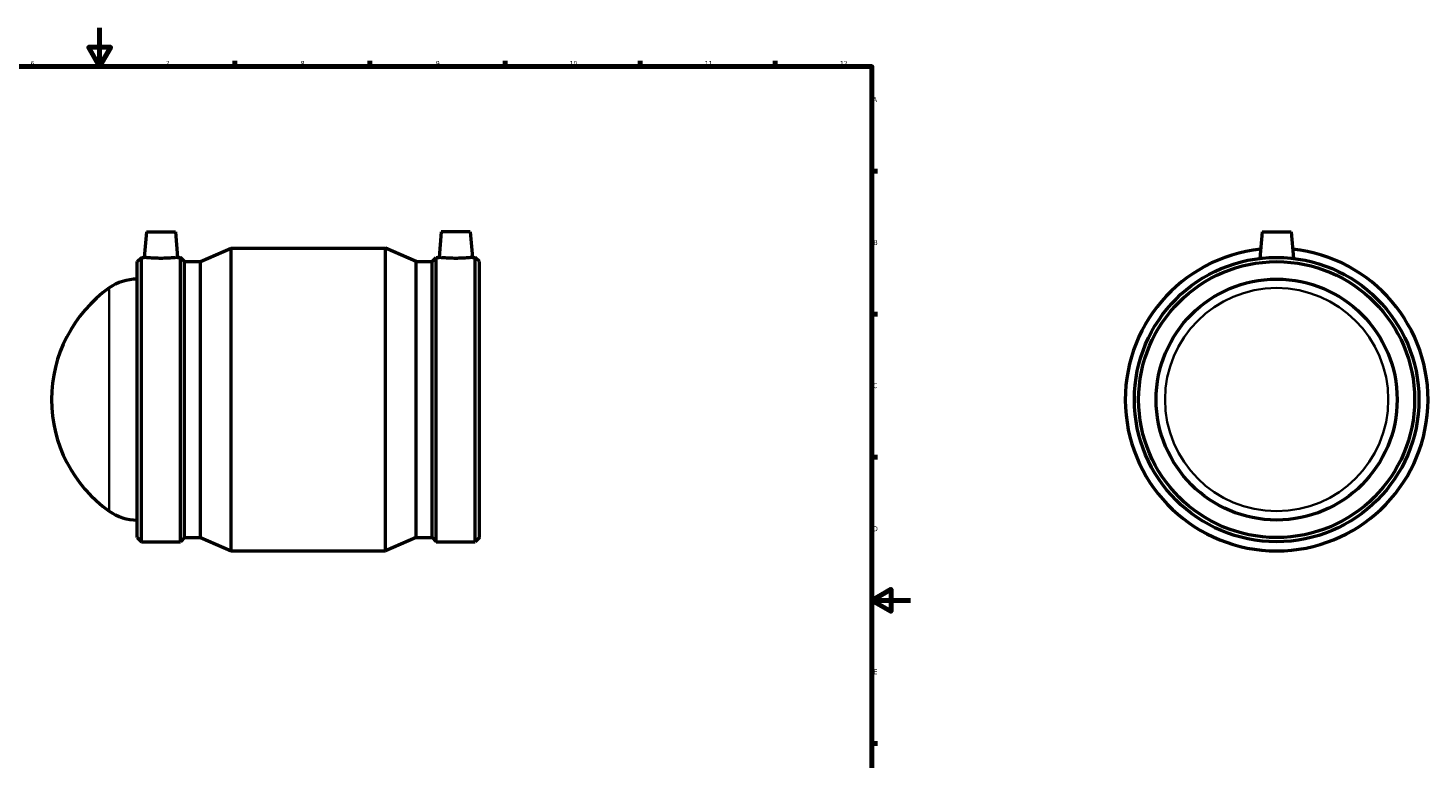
# Model space of a CAD drawing. Header units: millimetres. Extents: x -111 to 1293, y -162 to 1632.
# Tile 3 of 6: x 383 to 1109, y 215 to 594. Entities that reach past the tile are written whole.
import ezdxf

# ---------------------------------------------------------------- set-up
doc = ezdxf.new("R2010")
doc.units = ezdxf.units.MM
for name, color, linetype, lineweight in [('Border (ISO)', 7, 'Continuous', 70), ('Visible (ISO)', 7, 'Continuous', 50), ('Visible Narrow (ISO)', 7, 'Continuous', 35)]:
    doc.layers.add(name, color=color, linetype=linetype, lineweight=lineweight)
doc.styles.add('Note Text (ISO)', font='tahoma.ttf')

# ---------------------------------------------------------------- blocks, each defined once
blk = doc.blocks.new('Borders Default Border')
at = {"layer": 'Border (ISO)'}
for p, q in [((490.58, 574), (490.58, 576.9)), ((560.67, 574), (560.67, 576.9)), ((630.75, 574), (630.75, 576.9)), ((700.83, 574), (700.83, 576.9)), ((770.92, 574), (770.92, 576.9)), ((821, 519.75), (823.9, 519.75)), ((821, 445.5), (823.9, 445.5)), ((821, 371.25), (823.9, 371.25)), ((821, 222.75), (823.9, 222.75))]:
    blk.add_line(p, q, dxfattribs=at)
at = {"layer": 'Border (ISO)', "flags": 128}
for points in [[(420.5, 594), (420.5, 574), (414.73, 584), (426.27, 584), (420.5, 574)], [(20, 20), (20, 574), (821, 574), (821, 20), (20, 20)], [(841, 297), (821, 297), (831, 302.77), (831, 291.23), (821, 297)]]:
    blk.add_lwpolyline(points, dxfattribs=at)
at = {"layer": 'Border (ISO)', "color": 232, "true_color": 0xca0064, "char_height": 2.5, "attachment_point": 7, "style": 'Note Text (ISO)'}
for s, insert in [('6', (384.66, 574.35)), ('7', (454.77, 574.4)), ('8', (524.81, 574.34)), ('9', (594.88, 574.35)), ('10', (664.29, 574.35)), ('11', (734.37, 574.4)), ('12', (804.46, 574.4)), ('A', (821.59, 555.62)), ('B', (821.89, 481.37)), ('C', (821.73, 407.08)), ('D', (821.73, 332.88)), ('E', (821.94, 258.63))]:
    blk.add_mtext(s, dxfattribs=dict(at, insert=insert))

msp = doc.modelspace()

# ---------------------------------------------------------------- linework, layer by layer
at = {"layer": 'Visible (ISO)'}
for p, q in [((444.756, 488.177), (443.6, 474.967)), ((444.756, 488.177), (459.756, 488.177)), ((459.756, 488.177), (460.912, 474.967)), ((597.706, 488.177), (596.55, 474.967)), ((612.706, 488.177), (597.706, 488.177)), ((612.706, 488.177), (613.862, 474.967)), ((1023.464, 488.177), (1022.263, 474.453)), ((1023.464, 488.177), (1038.464, 488.177)), ((1038.464, 488.177), (1039.665, 474.453)), ((472.798, 472.754), (488.771, 479.677)), ((488.771, 322.677), (488.771, 479.677)), ((488.771, 479.677), (568.691, 479.677)), ((568.691, 322.677), (568.691, 479.677)), ((584.665, 472.754), (568.691, 479.677)), ((439.931, 472.754), (442.145, 474.967)), ((439.931, 329.601), (439.931, 472.754)), ((442.145, 327.387), (442.145, 474.967)), ((442.145, 474.967), (443.6, 474.967)), ((460.912, 474.967), (462.368, 474.967)), ((462.368, 327.387), (462.368, 474.967)), ((464.581, 472.754), (462.368, 474.967)), ((464.581, 329.601), (464.581, 472.754)), ((464.581, 472.754), (472.798, 472.754)), ((472.798, 329.601), (472.798, 472.754)), ((584.665, 329.601), (584.665, 472.754)), ((584.665, 472.754), (592.881, 472.754)), ((592.881, 472.754), (595.095, 474.967)), ((592.881, 329.601), (592.881, 472.754)), ((595.095, 327.387), (595.095, 474.967)), ((595.095, 474.967), (596.55, 474.967)), ((613.862, 474.967), (615.318, 474.967)), ((615.318, 327.387), (615.318, 474.967)), ((617.531, 472.754), (615.318, 474.967)), ((617.531, 329.601), (617.531, 472.754)), ((439.931, 329.601), (442.145, 327.387)), ((442.145, 327.387), (462.368, 327.387)), ((464.581, 329.601), (462.368, 327.387)), ((464.581, 329.601), (472.798, 329.601)), ((472.798, 329.601), (488.771, 322.677)), ((584.665, 329.601), (568.691, 322.677)), ((584.665, 329.601), (592.881, 329.601)), ((592.881, 329.601), (595.095, 327.387)), ((595.095, 327.387), (615.318, 327.387)), ((617.531, 329.601), (615.318, 327.387)), ((488.771, 322.677), (568.691, 322.677))]:
    msp.add_line(p, q, dxfattribs=at)
for radius in [73.79, 71.576, 62.5]:
    msp.add_circle((1030.964, 401.177), radius, dxfattribs=at)
for centre, radius, start, end in [((1030.964, 401.177), 78.5, 96.056146, 83.943854), ((466.475, 401.177), 70.944, 125.291936, 234.708064), ((439.931, 438.677), 25, 90, 125.291936), ((439.931, 363.677), 25, 234.708064, 270)]:
    msp.add_arc(centre, radius, start, end, dxfattribs=at)
for points, knots in [([(460.912, 474.967), (460.912, 474.967), (460.696, 474.941), (459.816, 474.844), (459.153, 474.776), (457.619, 474.647), (456.646, 474.578), (454.51, 474.48), (453.348, 474.453), (451.165, 474.453), (450.002, 474.48), (447.866, 474.578), (446.893, 474.647), (445.36, 474.776), (444.696, 474.844), (443.817, 474.941), (443.6, 474.967), (443.6, 474.967)], [1.3089045, 1.3089045, 1.3089045, 1.3089045, 1.635934, 1.635934, 1.9629635, 1.9629635, 2.2903862, 2.2903862, 2.6178089, 2.6178089, 2.9452317, 2.9452317, 3.2726544, 3.2726544, 3.5996839, 3.5996839, 3.9267134, 3.9267134, 3.9267134, 3.9267134]), ([(613.862, 474.967), (613.862, 474.967), (613.646, 474.941), (612.766, 474.844), (612.103, 474.776), (610.569, 474.647), (609.596, 474.578), (607.46, 474.48), (606.298, 474.453), (605.206, 474.453), (604.115, 474.453), (602.952, 474.48), (600.816, 474.578), (599.843, 474.647), (598.31, 474.776), (597.646, 474.844), (596.767, 474.941), (596.55, 474.967), (596.55, 474.967)], [3.9267134, 3.9267134, 3.9267134, 3.9267134, 4.2537429, 4.2537429, 4.5807724, 4.5807724, 4.9081951, 4.9081951, 5.2356179, 5.2356179, 5.2356179, 5.5630406, 5.5630406, 5.8904633, 5.8904633, 6.2174928, 6.2174928, 6.5445223, 6.5445223, 6.5445223, 6.5445223])]:
    msp.add_open_spline(points, degree=3, knots=knots, dxfattribs=at)
at = {"layer": 'Visible Narrow (ISO)'}
msp.add_line((425.488, 343.985), (425.488, 458.37), dxfattribs=at)
msp.add_circle((1030.964, 401.177), 57.905, dxfattribs=at)

# ---------------------------------------------------------------- block references
msp.add_blockref('Borders Default Border', (0, 0))

doc.saveas('drawing.dxf')
